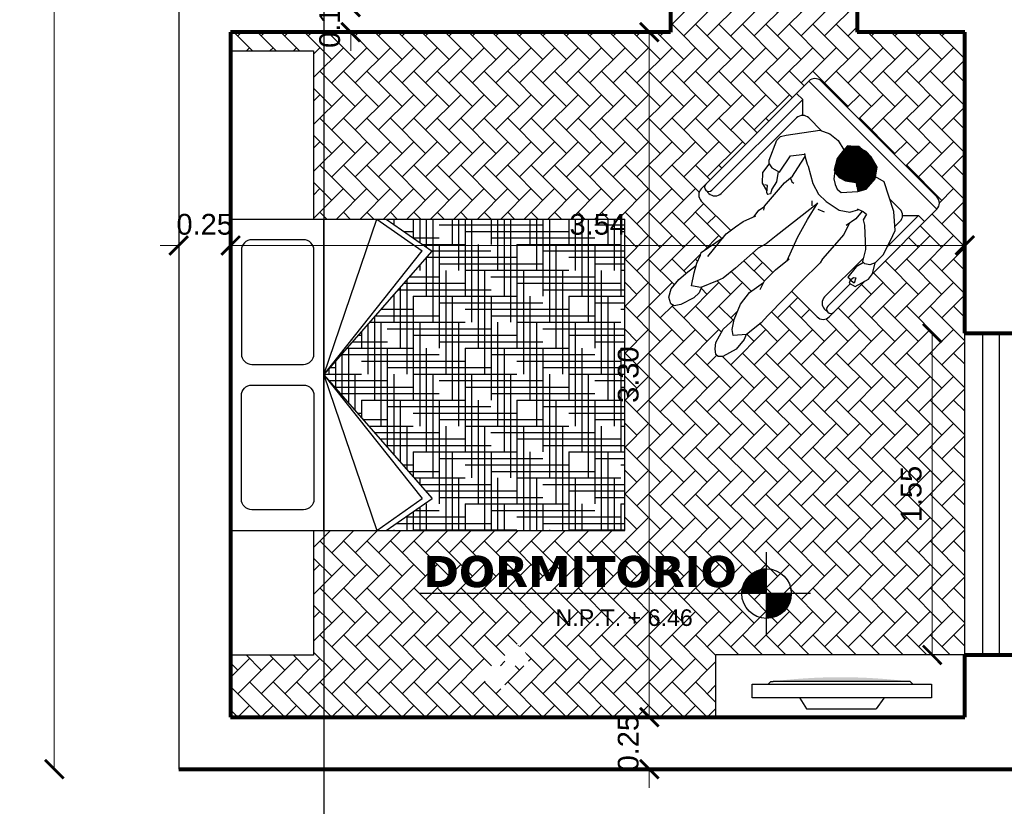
# Model space of a CAD drawing. Header units: inches. Extents: x -1.4 to 10.6, y -3.4 to 32.7.
# Tile 2 of 15: x -0.8 to 4, y -0.2 to 3.6. Entities that reach past the tile are written whole.
import ezdxf

# ---------------------------------------------------------------- set-up
doc = ezdxf.new("R2010")
doc.units = ezdxf.units.IN
doc.header["$MEASUREMENT"] = 0
doc.linetypes.add('CONTINUA', pattern=[0])
for name, color, linetype in [('Cotas', 60, 'Continuous'), ('Electrodomésticos', 34, 'Continuous'), ('Linea de corte', 30, 'Continuous'), ('Mobiliario', 2, 'Continuous'), ('Niveles', 86, 'Continuous'), ('Pared lejana', 152, 'Continuous'), ('Personas', 241, 'Continuous'), ('Texto', 98, 'Continuous'), ('Textura piso', 8, 'Continuous'), ('Ventana', 4, 'Continuous')]:
    doc.layers.add(name, color=color, linetype=linetype)
doc.layers.add('Paredes', color=5, linetype='Continuous', lineweight=80)
doc.styles.get("Standard").update_dxf_attribs({"font": 'arial.ttf'})
doc.styles.add('style1', font='arial.ttf')
doc.dimstyles.new('Cotas', dxfattribs={"dimtxt": 0.1, "dimasz": 0.09, "dimexe": 0.2, "dimexo": 0.4, "dimgap": 0.05, "dimtad": 1, "dimzin": 0, "dimdsep": 46, "dimtxsty": 'Standard', "dimblk": 'ARCHTICK', "dimcen": 0.09, "dimse1": 1, "dimse2": 1, "dimclrd": 60, "dimclre": 256, "dimadec": 0, "dimazin": 0, "dimtfac": 1, "dimtix": 1, "dimtofl": 0, "dimtmove": 1, "dimatfit": 3, "dimfxl": 0, "dimtolj": 1, "dimtzin": 0, "dimlwd": 9, "dimarcsym": 0})

# ---------------------------------------------------------------- blocks, each defined once
blk = doc.blocks.new('mesa 2')
at = {"layer": 'Mobiliario'}
for p in [(153.9689, 30.6494), (154.2689, 29.4494)]:
    blk.add_line(p, (153.9689, 29.4494), dxfattribs=at)
blk = doc.blocks.new('CAMA DOBLE PLAZA')
at = {"color": 0}
for p, q in [((0, 1.9), (0, 0)), ((0, 1.9), (1.5, 1.9)), ((1.5, 1.9), (1.5, 0)), ((0, 1.45), (1.5, 1.45)), ((0.75, 1.45), (0, 1.1956)), ((0.75, 1.45), (0.1535, 0.976)), ((0.75, 1.45), (0.1546, 0.9288)), ((0.75, 1.45), (1.3454, 0.9288)), ((0.75, 1.45), (1.5, 1.1956)), ((0.75, 1.45), (1.3465, 0.976)), ((0, 1.1956), (0.1535, 0.976)), ((1.5, 1.1956), (1.3465, 0.976)), ((0, 1.15), (0.1546, 0.9288)), ((1.5, 1.15), (1.3454, 0.9288)), ((0, 0), (1.5, 0))]:
    blk.add_line(p, q, dxfattribs=at)
for points in [[(0.65, 1.8481, -0.414214), (0.7, 1.7981), (0.7, 1.5481, -0.414214), (0.65, 1.4981), (0.15, 1.4981, -0.414214), (0.1, 1.5481), (0.1, 1.7981, -0.414214), (0.15, 1.8481)], [(0.85, 1.8481, 0.414214), (0.8, 1.7981), (0.8, 1.5481, 0.414214), (0.85, 1.4981), (1.35, 1.4981, 0.414214), (1.4, 1.5481), (1.4, 1.7981, 0.414214), (1.35, 1.8481)]]:
    blk.add_lwpolyline(points, format="xyb", close=True, dxfattribs=at)
blk = doc.blocks.new('Cama2')
blk.add_blockref('CAMA DOBLE PLAZA', (-0.75, -1.92))
blk = doc.blocks.new('cama')
at = {"layer": 'Mobiliario'}
for p, q in [((151.0593, 27.5098), (151.8693, 27.5098)), ((151.0593, 27.1098), (151.0593, 27.5098)), ((153.3693, 27.5098), (153.9693, 27.5098)), ((153.9693, 27.5098), (153.9693, 27.1098)), ((151.8693, 27.1098), (151.0593, 27.1098)), ((153.9693, 27.1098), (153.3693, 27.1098))]:
    blk.add_line(p, q, dxfattribs=at)
at = {"layer": 'Mobiliario', "rotation": 180}
blk.add_blockref('Cama2', (152.6193, 27.0898), dxfattribs=at)
blk = doc.blocks.new('Sillon')
at = {"layer": 'Mobiliario'}
for p, q in [((157.6597, 33.5875), (158.3928, 33.5875)), ((157.6696, 33.5665), (157.6696, 33.5456)), ((158.309, 33.5456), (158.309, 33.5875)), ((157.6178, 33.5456), (157.6178, 33.3452)), ((158.309, 33.5456), (157.6906, 33.5456)), ((158.2549, 33.4914), (158.309, 33.5456)), ((158.4347, 33.5456), (158.4347, 32.7566)), ((157.7115, 33.5037), (158.2253, 33.5037)), ((158.2671, 33.3745), (158.2671, 33.4618)), ((157.6178, 33.1932), (157.6178, 33.0581)), ((157.6178, 32.9303), (157.6178, 32.7566)), ((158.2671, 32.8404), (158.2671, 32.909)), ((158.2549, 32.8108), (158.309, 32.7566)), ((157.6696, 32.7357), (157.6696, 32.7566)), ((157.8436, 32.7566), (157.6906, 32.7566)), ((158.309, 32.7566), (158.0996, 32.7566)), ((158.309, 32.7566), (158.309, 32.7147)), ((157.905, 32.7147), (157.6597, 32.7147)), ((158.3928, 32.7147), (157.9553, 32.7147))]:
    blk.add_line(p, q, dxfattribs=at)
for points in [[(158.3928, 33.5875), (158.3928, 32.7147)], [(157.7115, 32.7985), (157.9765, 32.7985)], [(158.1903, 32.7985), (158.2253, 32.7985)]]:
    blk.add_lwpolyline(points, dxfattribs=at)
for centre, radius, start, end in [((157.6597, 33.5456), 0.0419, 90, 180), ((157.6906, 33.5665), 0.0209, 90, 270), ((158.3928, 33.5456), 0.0419, 0, 90), ((157.7115, 33.5456), 0.0419, 180, 270), ((158.2253, 33.4618), 0.0419, 0, 90), ((157.7115, 32.7566), 0.0419, 90, 180), ((158.2253, 32.8404), 0.0419, 270, 0), ((157.6597, 32.7566), 0.0419, 180, 270), ((157.6906, 32.7357), 0.0209, 90, 270), ((158.3928, 32.7566), 0.0419, 270, 0)]:
    blk.add_arc(centre, radius, start, end, dxfattribs=at)
blk = doc.blocks.new('personas')
at = {"layer": 'Personas'}
h = blk.add_hatch(dxfattribs=at)
h.set_pattern_fill('ANSI38', color=250, scale=0.05, style=0)
h.paths.add_polyline_path([(158.3035, 33.2349), (158.2713, 33.2329), (158.2256, 33.2271), (158.1773, 33.1985), (158.1703, 33.1831), (158.1678, 33.1555), (158.1777, 33.1221), (158.2074, 33.0818), (158.194, 33.0589), (158.1835, 33.045), (158.2196, 33.024), (158.285, 33.0285), (158.3318, 33.0614), (158.3472, 33.1167), (158.3481, 33.1521), (158.3428, 33.1696), (158.3424, 33.193), (158.3206, 33.2139)])
at = {"layer": 'Personas', "color": 87}
for p, q in [((157.9881, 33.4526, 3.6039), (158.0827, 33.4957, 3.6039)), ((158.0827, 33.4957, 3.6039), (158.1079, 33.4949, 3.6039)), ((158.1079, 33.4949, 3.6039), (158.1316, 33.4796, 3.6039)), ((158.1316, 33.4796, 3.6039), (158.2636, 33.3824)), ((157.9757, 33.4402, 3.6039), (157.971, 33.4175, 3.6039)), ((157.971, 33.4175, 3.6039), (157.9819, 33.3769, 3.6039)), ((157.9749, 33.4394, 3.6039), (157.9881, 33.4526, 3.6039)), ((157.9819, 33.3769, 3.6039), (158.0759, 33.3962, 3.6039)), ((158.0759, 33.3962, 3.6039), (158.1294, 33.3522)), ((158.2636, 33.3824), (158.2846, 33.3361)), ((158.1209, 33.3408), (158.1033, 33.3099)), ((158.1319, 33.3557), (158.1209, 33.3408)), ((158.2846, 33.3361), (158.2902, 33.2852)), ((158.1006, 33.3008), (158.0576, 33.2251)), ((158.1033, 33.3099), (158.1006, 33.3008)), ((158.2902, 33.2852), (158.2776, 33.2333)), ((158.0576, 33.2251), (158.0405, 33.1697)), ((158.0405, 33.1697), (158.0416, 33.1191)), ((158.0416, 33.1191), (158.0573, 33.0448)), ((158.0573, 33.0448), (158.0857, 33.0009)), ((158.3073, 32.9875), (158.294, 33.0348)), ((158.0857, 33.0009), (158.1256, 32.9803)), ((158.1227, 32.9882), (158.1338, 32.9579)), ((158.2387, 32.8533), (158.3073, 32.9875)), ((158.1338, 32.9579), (158.1366, 32.938)), ((158.0921, 32.9076), (158.0126, 32.8211)), ((158.1054, 32.9301), (158.0921, 32.9076)), ((158.1366, 32.938), (158.1054, 32.9301)), ((158.178, 32.7847), (158.2387, 32.8533)), ((158.0126, 32.8211), (157.9613, 32.789)), ((157.9622, 32.774), (157.9613, 32.789)), ((157.975, 32.7544), (157.9622, 32.774)), ((157.9996, 32.7426), (157.975, 32.7544)), ((158.0548, 32.7417), (158.128, 32.7661)), ((158.128, 32.7661), (158.178, 32.7847)), ((157.9996, 32.7426), (158.0548, 32.7417))]:
    blk.add_line(p, q, dxfattribs=at)
at = {"layer": 'Personas', "color": 11}
for p, q in [((157.8865, 33.3974, 3.6039), (157.9253, 33.4325, 3.6039)), ((157.9253, 33.4325, 3.6039), (157.9749, 33.4394, 3.6039)), ((157.8687, 33.3505, 3.6039), (157.8958, 33.373, 3.6039)), ((157.8767, 33.3571, 3.6039), (157.8865, 33.3974, 3.6039)), ((157.8958, 33.373, 3.6039), (157.8887, 33.3842, 3.6039)), ((157.9801, 33.3837, 3.6039), (157.9389, 33.3549, 3.6039)), ((157.8687, 33.3505, 3.6039), (157.8657, 33.3424, 3.6039)), ((157.8781, 33.3331, 3.6039), (157.8657, 33.3424, 3.6039)), ((157.8985, 33.3448, 3.6039), (157.8781, 33.3331, 3.6039)), ((157.9389, 33.3549, 3.6039), (157.8985, 33.3448, 3.6039)), ((158.1745, 33.1924), (158.1444, 33.169)), ((158.1296, 33.1455), (158.121, 33.1226)), ((158.1444, 33.169), (158.1296, 33.1455)), ((158.121, 33.1226), (158.1235, 33.0972)), ((158.1235, 33.0972), (158.1835, 33.045)), ((157.922, 32.7937), (157.8578, 32.7874)), ((157.8578, 32.7874), (157.8601, 32.7679)), ((157.8832, 32.7579), (157.8586, 32.7451)), ((157.8601, 32.7679), (157.876, 32.7662)), ((157.876, 32.7662), (157.8832, 32.7579)), ((157.9613, 32.7828), (157.922, 32.7937)), ((157.9219, 32.7098), (157.9536, 32.7137)), ((157.9536, 32.7137), (157.9996, 32.7426))]:
    blk.add_line(p, q, dxfattribs=at)
at = {"layer": 'Personas', "color": 20}
for p, q in [((157.4313, 33.3638), (157.4416, 33.3702)), ((157.4416, 33.3702), (157.5691, 33.3467)), ((157.2955, 33.2905), (157.3479, 33.3253)), ((157.3479, 33.3253), (157.3919, 33.349)), ((157.3919, 33.349), (157.4313, 33.3638)), ((157.4516, 33.3337), (157.5905, 33.3491)), ((157.5905, 33.3491), (157.647, 33.3411)), ((157.647, 33.3411), (157.6899, 33.3329)), ((157.6899, 33.3329), (157.7533, 33.3099)), ((157.816, 33.3126), (157.9637, 33.3238)), ((157.9637, 33.3238), (158.0133, 33.3194)), ((157.9992, 33.3198), (157.9918, 33.3018)), ((158.0133, 33.3194), (158.06, 33.3303)), ((158.06, 33.3303), (158.1233, 33.344)), ((157.3217, 33.2525), (157.2955, 33.2905)), ((157.7458, 33.3126), (157.7836, 33.318)), ((157.7836, 33.318), (157.8145, 33.3116)), ((157.7993, 33.3018), (157.816, 33.3126)), ((157.9918, 33.3018), (157.995, 33.2909)), ((157.3992, 33.2195), (157.3217, 33.2525)), ((157.43, 33.208), (157.3992, 33.2195)), ((157.5052, 33.2005), (157.43, 33.208)), ((157.6516, 33.191), (157.5052, 33.2005)), ((157.6933, 33.1785), (157.6516, 33.191)), ((157.7546, 33.1725), (157.6933, 33.1785)), ((158.0045, 33.1408), (157.7546, 33.1725)), ((157.9163, 33.1211), (158.0097, 33.1419)), ((157.9798, 33.1518), (157.9968, 33.1684)), ((157.7082, 33.0509), (157.821, 33.0928)), ((157.821, 33.0928), (157.9163, 33.1211)), ((157.9996, 33.0876), (157.9867, 33.1179)), ((157.327, 33.0298), (157.3997, 33.0607)), ((157.3997, 33.0607), (157.4703, 33.0705)), ((157.4703, 33.0705), (157.5527, 33.0553)), ((157.517, 33.0445), (157.5615, 33.058)), ((157.5615, 33.058), (157.6367, 33.0581)), ((157.6367, 33.0581), (157.7199, 33.0497)), ((157.2688, 32.9783), (157.2848, 33.0031)), ((157.2848, 33.0031), (157.327, 33.0298)), ((157.3176, 32.9365), (157.2688, 32.9783)), ((157.9892, 32.9455), (157.8336, 32.936)), ((158.0487, 32.9652), (157.9892, 32.9455)), ((158.0845, 32.9584), (158.0284, 32.9691)), ((158.1321, 32.9626), (158.0845, 32.9584)), ((157.4074, 32.9264), (157.3176, 32.9365)), ((157.4545, 32.9288), (157.4074, 32.9264)), ((157.6836, 32.9309), (157.4545, 32.9288)), ((157.8124, 32.9294), (157.6836, 32.9309)), ((157.8336, 32.936), (157.8124, 32.9294))]:
    blk.add_line(p, q, dxfattribs=at)
at = {"layer": 'Personas', "color": 38}
for p, q in [((157.1639, 33.2998), (157.1798, 33.3277)), ((157.1798, 33.3277), (157.216, 33.3481)), ((157.216, 33.3481), (157.2739, 33.3555)), ((157.2739, 33.3555), (157.3308, 33.3507)), ((157.3308, 33.3507), (157.381, 33.3431)), ((157.1687, 33.2816), (157.1639, 33.2998)), ((157.1955, 33.2626), (157.1687, 33.2816)), ((157.263, 33.2409), (157.1955, 33.2626)), ((157.2979, 33.24), (157.263, 33.2409)), ((157.3244, 33.2513), (157.2979, 33.24)), ((157.1856, 33.0131), (157.2553, 33.0343)), ((157.2553, 33.0343), (157.3292, 33.0307)), ((157.1448, 32.9723), (157.1615, 32.9943)), ((157.1615, 32.9943), (157.1856, 33.0131)), ((157.1453, 32.9586), (157.1448, 32.9723)), ((157.161, 32.9423), (157.1453, 32.9586)), ((157.2317, 32.9225), (157.161, 32.9423)), ((157.2926, 32.9282), (157.2317, 32.9225)), ((157.3157, 32.9381), (157.2926, 32.9282))]:
    blk.add_line(p, q, dxfattribs=at)
at = {"layer": 'Personas', "color": 250}
for p, q in [((158.2256, 33.2271), (158.1773, 33.1985)), ((158.2713, 33.2329), (158.2256, 33.2271)), ((158.3035, 33.2349), (158.2713, 33.2329)), ((158.3206, 33.2139), (158.3035, 33.2349)), ((158.1703, 33.1831), (158.1678, 33.1555)), ((158.1773, 33.1985), (158.1703, 33.1831)), ((158.3424, 33.193), (158.3206, 33.2139)), ((158.3428, 33.1696), (158.3424, 33.193)), ((158.1678, 33.1555), (158.1777, 33.1221)), ((158.3481, 33.1521), (158.3428, 33.1696)), ((158.3472, 33.1167), (158.3481, 33.1521)), ((158.1777, 33.1221), (158.2074, 33.0818)), ((158.2074, 33.0818), (158.194, 33.0589)), ((158.3318, 33.0614), (158.3472, 33.1167)), ((158.194, 33.0589), (158.1835, 33.045)), ((158.1835, 33.045), (158.2196, 33.024)), ((158.285, 33.0285), (158.3318, 33.0614)), ((158.2196, 33.024), (158.285, 33.0285))]:
    blk.add_line(p, q, dxfattribs=at)
at = {"layer": 'Personas', "color": 11}
blk.add_lwpolyline([(157.8586, 32.7451), (157.855, 32.7682), (157.842, 32.7621), (157.8512, 32.7305), (157.9219, 32.7098)], dxfattribs=at)
blk = doc.blocks.new('tv')
at = {"layer": 'Electrodomésticos', "linetype": 'Continuous'}
blk.add_hatch(color=256, dxfattribs=at).paths.add_polyline_path([(156.3235, 39.308), (156.3235, 38.6476), (156.3235, 38.6349, -0.062572)])
at = {"layer": 'Electrodomésticos'}
for p, q in [((156.3362, 38.546), (156.3362, 39.4096)), ((156.3362, 39.4096), (156.4019, 39.4096)), ((156.4019, 39.4096), (156.4019, 38.546)), ((156.3362, 39.3207), (156.3235, 39.308)), ((156.3235, 39.308), (156.3235, 38.6476)), ((156.4039, 39.181), (156.4547, 39.1441)), ((156.4547, 38.807), (156.4547, 39.1441)), ((156.4039, 38.7746), (156.4547, 38.807)), ((156.3235, 38.6349), (156.3235, 38.6476)), ((156.3235, 38.6349), (156.3362, 38.6222)), ((156.4019, 38.546), (156.3362, 38.546))]:
    blk.add_line(p, q, dxfattribs=at)
blk = doc.blocks.new('Nivel3')
at = {"layer": 'Niveles'}
for p, q in [((46.512, 32.297), (46.512, 32.6947)), ((46.4732, 32.6087), (46.4732, 32.4959)), ((46.512, 32.6091), (46.4743, 32.6091)), ((46.4782, 32.6103), (46.4782, 32.4959)), ((46.4831, 32.6116), (46.4831, 32.4959)), ((46.4881, 32.6128), (46.4881, 32.4959)), ((46.4931, 32.6137), (46.4931, 32.4959)), ((46.512, 32.614), (46.4955, 32.614)), ((46.498, 32.6144), (46.498, 32.4959)), ((46.503, 32.6148), (46.503, 32.4959)), ((46.508, 32.6151), (46.508, 32.4959)), ((46.4135, 32.5632), (46.4135, 32.4959)), ((46.512, 32.5643), (46.4143, 32.5643)), ((46.512, 32.5693), (46.418, 32.5693)), ((46.4185, 32.57), (46.4185, 32.4959)), ((46.512, 32.5743), (46.4221, 32.5743)), ((46.4235, 32.5759), (46.4235, 32.4959)), ((46.512, 32.5792), (46.4267, 32.5792)), ((46.4284, 32.581), (46.4284, 32.4959)), ((46.512, 32.5842), (46.4318, 32.5842)), ((46.4334, 32.5856), (46.4334, 32.4959)), ((46.512, 32.5892), (46.4377, 32.5892)), ((46.4384, 32.5898), (46.4384, 32.4959)), ((46.4434, 32.5935), (46.4434, 32.4959)), ((46.512, 32.5942), (46.4444, 32.5942)), ((46.4483, 32.5968), (46.4483, 32.4959)), ((46.512, 32.5991), (46.4522, 32.5991)), ((46.4533, 32.5997), (46.4533, 32.4959)), ((46.4583, 32.6024), (46.4583, 32.4959)), ((46.512, 32.6041), (46.4618, 32.6041)), ((46.4632, 32.6048), (46.4632, 32.4959)), ((46.4682, 32.6069), (46.4682, 32.4959)), ((46.512, 32.5146), (46.3942, 32.5146)), ((46.512, 32.5196), (46.3951, 32.5196)), ((46.512, 32.5246), (46.3962, 32.5246)), ((46.512, 32.5295), (46.3975, 32.5295)), ((46.3986, 32.533), (46.3986, 32.4959)), ((46.512, 32.5345), (46.3991, 32.5345)), ((46.512, 32.5395), (46.4009, 32.5395)), ((46.512, 32.5444), (46.403, 32.5444)), ((46.4036, 32.5457), (46.4036, 32.4959)), ((46.512, 32.5494), (46.4054, 32.5494)), ((46.512, 32.5544), (46.408, 32.5544)), ((46.4086, 32.5553), (46.4086, 32.4959)), ((46.512, 32.5594), (46.411, 32.5594)), ((46.7232, 32.4959), (44.8406, 32.4959)), ((46.512, 32.4997), (46.3928, 32.4997)), ((46.512, 32.5047), (46.393, 32.5047)), ((46.512, 32.5096), (46.3935, 32.5096)), ((46.3936, 32.5109), (46.3936, 32.4959)), ((46.6313, 32.4947), (46.512, 32.4947)), ((46.6312, 32.4898), (46.512, 32.4898)), ((46.6308, 32.4848), (46.512, 32.4848)), ((46.6302, 32.4798), (46.512, 32.4798)), ((46.6295, 32.4748), (46.512, 32.4748)), ((46.6285, 32.4699), (46.512, 32.4699)), ((46.6272, 32.4649), (46.512, 32.4649)), ((46.513, 32.4959), (46.513, 32.3766)), ((46.5179, 32.4959), (46.5179, 32.3767)), ((46.5229, 32.4959), (46.5229, 32.3771)), ((46.5279, 32.4959), (46.5279, 32.3776)), ((46.5328, 32.4959), (46.5328, 32.3784)), ((46.5378, 32.4959), (46.5378, 32.3794)), ((46.5428, 32.4959), (46.5428, 32.3806)), ((46.5478, 32.4959), (46.5478, 32.382)), ((46.5527, 32.4959), (46.5527, 32.3837)), ((46.5577, 32.4959), (46.5577, 32.3857)), ((46.5627, 32.4959), (46.5627, 32.3878)), ((46.5676, 32.4959), (46.5676, 32.3903)), ((46.5726, 32.4959), (46.5726, 32.3931)), ((46.5776, 32.4959), (46.5776, 32.3962)), ((46.5826, 32.4959), (46.5826, 32.3996)), ((46.5875, 32.4959), (46.5875, 32.4035)), ((46.5925, 32.4959), (46.5925, 32.4078)), ((46.5975, 32.4959), (46.5975, 32.4126)), ((46.6024, 32.4959), (46.6024, 32.418)), ((46.6074, 32.4959), (46.6074, 32.4242)), ((46.6124, 32.4959), (46.6124, 32.4314)), ((46.6174, 32.4959), (46.6174, 32.4399)), ((46.6223, 32.4959), (46.6223, 32.4504)), ((46.6273, 32.4959), (46.6273, 32.4651)), ((46.6258, 32.4599), (46.512, 32.4599)), ((46.6241, 32.455), (46.512, 32.455)), ((46.6222, 32.45), (46.512, 32.45)), ((46.6199, 32.445), (46.512, 32.445)), ((46.6175, 32.44), (46.512, 32.44)), ((46.6147, 32.4351), (46.512, 32.4351)), ((46.6116, 32.4301), (46.512, 32.4301)), ((46.6081, 32.4251), (46.512, 32.4251)), ((46.6042, 32.4202), (46.512, 32.4202)), ((46.5999, 32.4152), (46.512, 32.4152)), ((46.5951, 32.4102), (46.512, 32.4102)), ((46.5896, 32.4052), (46.512, 32.4052)), ((46.5834, 32.4003), (46.512, 32.4003)), ((46.5762, 32.3953), (46.512, 32.3953)), ((46.5677, 32.3903), (46.512, 32.3903)), ((46.557, 32.3854), (46.512, 32.3854)), ((46.542, 32.3804), (46.512, 32.3804))]:
    blk.add_line(p, q, dxfattribs=at)
blk.add_circle((46.512, 32.4959), 0.1193, dxfattribs=at)
blk = doc.blocks.new('_ArchTick')
at = {"color": 0, "linetype": 'ByBlock', "const_width": 0.15}
blk.add_lwpolyline([(-0.5, -0.5), (0.5, 0.5)], dxfattribs=at)
blk = doc.blocks.new('*D70')
at = {"layer": 'Cotas', "color": 60, "linetype": 'CONTINUA', "lineweight": 9, "transparency": 16777216}
blk.add_line((-0.6, 10.1944), (-0.6, 0), dxfattribs=at)
at = {"layer": 'Defpoints', "color": 0, "transparency": 16777216}
for p in [(-0.6, 10.1944), (-0.6, 0), (-0.6, 0)]:
    blk.add_point(p, dxfattribs=at)
at = {"layer": 'Cotas', "color": 60, "lineweight": 9, "transparency": 16777216, "xscale": 0.09, "yscale": 0.09, "zscale": 0.09}
for p, rotation in [((-0.6, 10.1944), 90), ((-0.6, 0), 270)]:
    blk.add_blockref('_ArchTick', p, dxfattribs=dict(at, rotation=rotation))
at = {"layer": 'Cotas', "color": 0, "transparency": 16777216, "insert": (-0.7011, 5.0972), "char_height": 0.1, "attachment_point": 5, "rotation": 90}
blk.add_mtext('\\A1;10.19', dxfattribs=at)
blk = doc.blocks.new('*D83')
at = {"layer": 'Cotas', "color": 60, "linetype": 'CONTINUA', "lineweight": 9, "transparency": 16777216}
blk.add_line((3.7896, 2.5225), (0.25, 2.5225), dxfattribs=at)
at = {"layer": 'Defpoints', "color": 0, "transparency": 16777216}
for p in [(0.25, 2.5225), (0.25, 2.5225), (3.7896, 2.5225)]:
    blk.add_point(p, dxfattribs=at)
at = {"layer": 'Cotas', "color": 60, "lineweight": 9, "transparency": 16777216, "xscale": 0.09, "yscale": 0.09, "zscale": 0.09, "rotation": 180}
blk.add_blockref('_ArchTick', (0.25, 2.5225), dxfattribs=at)
at = {"layer": 'Cotas', "color": 60, "lineweight": 9, "transparency": 16777216, "xscale": 0.09, "yscale": 0.09, "zscale": 0.09}
blk.add_blockref('_ArchTick', (3.7896, 2.5225), dxfattribs=at)
at = {"layer": 'Cotas', "color": 0, "transparency": 16777216, "insert": (2.0198, 2.6236), "char_height": 0.1, "attachment_point": 5}
blk.add_mtext('\\A1;3.54', dxfattribs=at)
blk = doc.blocks.new('*D84')
at = {"layer": 'Cotas', "color": 60, "linetype": 'CONTINUA', "lineweight": 9, "transparency": 16777216}
for p, q in [((0, 2.5225), (-0.09, 2.5225)), ((0.25, 2.5225), (0.34, 2.5225))]:
    blk.add_line(p, q, dxfattribs=at)
at = {"layer": 'Defpoints', "color": 0, "transparency": 16777216}
for p in [(0, 2.5225), (0, 2.5225), (0.25, 2.5225)]:
    blk.add_point(p, dxfattribs=at)
at = {"layer": 'Cotas', "color": 60, "lineweight": 9, "transparency": 16777216, "xscale": 0.09, "yscale": 0.09, "zscale": 0.09}
blk.add_blockref('_ArchTick', (0, 2.5225), dxfattribs=at)
at = {"layer": 'Cotas', "color": 60, "lineweight": 9, "transparency": 16777216, "xscale": 0.09, "yscale": 0.09, "zscale": 0.09, "rotation": 180}
blk.add_blockref('_ArchTick', (0.25, 2.5225), dxfattribs=at)
at = {"layer": 'Cotas', "color": 0, "transparency": 16777216, "insert": (0.125, 2.6236), "char_height": 0.1, "attachment_point": 5}
blk.add_mtext('\\A1;0.25', dxfattribs=at)
blk = doc.blocks.new('*D85')
at = {"layer": 'Cotas', "color": 60, "linetype": 'CONTINUA', "lineweight": 9, "transparency": 16777216}
blk.add_line((3.6323, 2.1), (3.6323, 0.55), dxfattribs=at)
at = {"layer": 'Defpoints', "color": 0, "transparency": 16777216}
for p in [(3.6323, 2.1), (3.6323, 0.55), (3.6323, 0.55)]:
    blk.add_point(p, dxfattribs=at)
at = {"layer": 'Cotas', "color": 60, "lineweight": 9, "transparency": 16777216, "xscale": 0.09, "yscale": 0.09, "zscale": 0.09}
for p, rotation in [((3.6323, 2.1), 90), ((3.6323, 0.55), 270)]:
    blk.add_blockref('_ArchTick', p, dxfattribs=dict(at, rotation=rotation))
at = {"layer": 'Cotas', "color": 0, "transparency": 16777216, "insert": (3.5312, 1.325), "char_height": 0.1, "attachment_point": 5, "rotation": 90}
blk.add_mtext('\\A1;1.55', dxfattribs=at)
blk = doc.blocks.new('*D86')
at = {"layer": 'Cotas', "color": 60, "linetype": 'CONTINUA', "lineweight": 9, "transparency": 16777216}
blk.add_line((2.2682, 0.25), (2.2682, 3.5497), dxfattribs=at)
at = {"layer": 'Defpoints', "color": 0, "transparency": 16777216}
for p in [(2.2682, 3.5497), (2.2682, 3.5497), (2.2682, 0.25)]:
    blk.add_point(p, dxfattribs=at)
at = {"layer": 'Cotas', "color": 60, "lineweight": 9, "transparency": 16777216, "xscale": 0.09, "yscale": 0.09, "zscale": 0.09}
for p, rotation in [((2.2682, 3.5497), 90), ((2.2682, 0.25), 270)]:
    blk.add_blockref('_ArchTick', p, dxfattribs=dict(at, rotation=rotation))
at = {"layer": 'Cotas', "color": 0, "transparency": 16777216, "insert": (2.1672, 1.8998), "char_height": 0.1, "attachment_point": 5, "rotation": 90}
blk.add_mtext('\\A1;3.30', dxfattribs=at)
blk = doc.blocks.new('*D92')
at = {"layer": 'Cotas', "color": 60, "linetype": 'CONTINUA', "lineweight": 9, "transparency": 16777216}
for p, q in [((0.8291, 3.6697), (0.8291, 3.7597)), ((0.8291, 3.5497), (0.8291, 3.4597))]:
    blk.add_line(p, q, dxfattribs=at)
at = {"layer": 'Defpoints', "color": 0, "transparency": 16777216}
for p in [(0.8291, 3.6697), (0.8291, 3.5497), (0.8291, 3.5497)]:
    blk.add_point(p, dxfattribs=at)
at = {"layer": 'Cotas', "color": 60, "lineweight": 9, "transparency": 16777216, "xscale": 0.09, "yscale": 0.09, "zscale": 0.09}
for p, rotation in [((0.8291, 3.6697), 270), ((0.8291, 3.5497), 90)]:
    blk.add_blockref('_ArchTick', p, dxfattribs=dict(at, rotation=rotation))
at = {"layer": 'Cotas', "color": 0, "transparency": 16777216, "insert": (0.7281, 3.6097), "char_height": 0.1, "attachment_point": 5, "rotation": 90}
blk.add_mtext('\\A1;0.12', dxfattribs=at)
blk = doc.blocks.new('*D117')
at = {"layer": 'Cotas', "color": 60, "linetype": 'CONTINUA', "lineweight": 9, "transparency": 16777216}
for p, q in [((2.2682, 0.25), (2.2682, 0.34)), ((2.2682, 0), (2.2682, -0.09))]:
    blk.add_line(p, q, dxfattribs=at)
at = {"layer": 'Defpoints', "color": 0, "transparency": 16777216}
for p in [(2.2682, 0.25), (2.2682, 0), (2.2682, 0)]:
    blk.add_point(p, dxfattribs=at)
at = {"layer": 'Cotas', "color": 60, "lineweight": 9, "transparency": 16777216, "xscale": 0.09, "yscale": 0.09, "zscale": 0.09}
for p, rotation in [((2.2682, 0.25), 270), ((2.2682, 0), 90)]:
    blk.add_blockref('_ArchTick', p, dxfattribs=dict(at, rotation=rotation))
at = {"layer": 'Cotas', "color": 0, "transparency": 16777216, "insert": (2.1672, 0.125), "char_height": 0.1, "attachment_point": 5, "rotation": 90}
blk.add_mtext('\\A1;0.25', dxfattribs=at)

msp = doc.modelspace()

# ---------------------------------------------------------------- hatches: boundary and pattern name
at = {"layer": 'Mobiliario'}
h = msp.add_hatch(dxfattribs=at)
h.set_pattern_fill('HOUND', color=256, scale=0.5, angle=270, style=0)
h.set_pattern_definition([(270, (-54.86967, -126.972422), (0.03125, -0.125), [0.5, -0.25]), (0, (-54.86967, -126.972422), (-0.125, 0.03125), [0.5, -0.25])])
h.paths.add_polyline_path([(2.15, 1.1497), (2.15, 1.4711), (1.0752, 1.4711), (1.2212, 1.3043), (1, 1.1497)])
h.paths.add_polyline_path([(2.15, 1.4711), (2.15, 2.6497), (1, 2.6497), (1.2212, 2.495), (0.7, 1.8997), (1.0752, 1.4711)])
h.paths.add_polyline_path([(1.8652, 2.6997), (2.1744, 2.6997), (2.1744, 2.5475), (1.8652, 2.5475)], flags=9)
at = {"layer": 'Textura piso'}
h = msp.add_hatch(dxfattribs=at)
h.set_pattern_fill('AR-HBONE', color=256, scale=0.02, angle=270, style=0)
h.set_pattern_definition([(315, (-54.86967, -126.97242), (0.113137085, -3e-17), [0.24, -0.08]), (45, (-54.8131, -127.02899), (0.113137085, -3e-17), [0.24, -0.08])])
edge = h.paths.add_edge_path()
edge.add_line((3.7896, 0.55), (3.7896, 2.1))
edge.add_line((3.7896, 2.1), (3.7896, 3.5497))
edge.add_line((3.7896, 3.5497), (3.27, 3.5497))
edge.add_line((3.27, 3.5497), (3.27, 3.6697))
edge.add_line((3.27, 3.6697), (3.32, 3.6697))
edge.add_line((3.32, 3.6697), (3.32, 4.4663))
edge.add_line((3.32, 4.4663), (3.3, 4.4663))
edge.add_line((3.3, 4.4663), (3.27, 4.4663))
edge.add_line((3.27, 4.4663), (3.27, 4.6648))
edge.add_line((3.27, 4.6648), (3.2665, 4.6648))
edge.add_line((3.2665, 4.6648), (3.2665, 4.652))
edge.add_ellipse((3.2584, 4.6571), major_axis=(0.00575, -0.00575), ratio=1, start_angle=310.3243, end_angle=405, ccw=False)
edge.add_line((3.2577, 4.649), (3.2484, 4.6513))
edge.add_line((3.2484, 4.6513), (3.2484, 4.6584))
edge.add_line((3.2484, 4.6584), (3.2423, 4.6584))
edge.add_ellipse((3.2622, 4.6422), major_axis=(0.0182, 0.0182), ratio=1, start_angle=95.834, end_angle=134.8998)
edge.add_line((3.2366, 4.6422), (3.2322, 4.6422))
edge.add_line((3.2322, 4.6422), (3.2322, 4.632))
edge.add_line((3.2322, 4.632), (3.1782, 4.632))
edge.add_ellipse((3.2308, 5.4598), major_axis=(0.5865, 0.5865), ratio=1, start_angle=134.7855, end_angle=221.3655, ccw=False)
edge.add_line((2.4013, 5.4629), (2.37, 5.4629))
edge.add_line((2.37, 5.4629), (2.37, 5.0829))
edge.add_line((2.37, 5.0829), (2.37, 4.4829))
edge.add_line((2.37, 4.4829), (2.37, 3.5497))
edge.add_line((2.37, 3.5497), (0.25, 3.5497))
edge.add_line((0.25, 3.5497), (0.25, 3.4597))
edge.add_line((0.25, 3.4597), (0.65, 3.4597))
edge.add_line((0.65, 3.4597), (0.65, 2.6497))
edge.add_line((0.65, 2.6497), (2.15, 2.6497))
edge.add_line((2.15, 2.6497), (2.15, 1.1497))
edge.add_line((2.15, 1.1497), (1.5721, 1.1497))
edge.add_line((1.5721, 1.1497), (1.5721, 0.616))
edge.add_line((1.5721, 0.616), (1.5909, 0.616))
edge.add_line((1.5909, 0.616), (1.5909, 0.611))
edge.add_line((1.5909, 0.611), (1.6107, 0.611))
edge.add_line((1.6107, 0.611), (1.6107, 0.6061))
edge.add_line((1.6107, 0.6061), (1.6257, 0.6061))
edge.add_line((1.6257, 0.6061), (1.6257, 0.6011))
edge.add_line((1.6257, 0.6011), (1.6356, 0.6011))
edge.add_line((1.6356, 0.6011), (1.6356, 0.5961))
edge.add_line((1.6356, 0.5961), (1.6406, 0.5961))
edge.add_line((1.6406, 0.5961), (1.6406, 0.5911))
edge.add_line((1.6406, 0.5911), (1.6505, 0.5911))
edge.add_line((1.6505, 0.5911), (1.6505, 0.5862))
edge.add_line((1.6505, 0.5862), (1.6555, 0.5862))
edge.add_line((1.6555, 0.5862), (1.6555, 0.5812))
edge.add_line((1.6555, 0.5812), (1.6605, 0.5812))
edge.add_line((1.6605, 0.5812), (1.6605, 0.5762))
edge.add_line((1.6605, 0.5762), (1.6654, 0.5762))
edge.add_line((1.6654, 0.5762), (1.6654, 0.5713))
edge.add_line((1.6654, 0.5713), (1.6704, 0.5713))
edge.add_line((1.6704, 0.5713), (1.6704, 0.5613))
edge.add_line((1.6704, 0.5613), (1.6754, 0.5613))
edge.add_line((1.6754, 0.5613), (1.6754, 0.5514))
edge.add_line((1.6754, 0.5514), (1.6803, 0.5514))
edge.add_line((1.6803, 0.5514), (1.6803, 0.5365))
edge.add_line((1.6803, 0.5365), (1.6853, 0.5365))
edge.add_line((1.6853, 0.5365), (1.6853, 0.5166))
edge.add_line((1.6853, 0.5166), (1.6903, 0.5166))
edge.add_line((1.6903, 0.5166), (1.6903, 0.4976))
edge.add_line((1.6903, 0.4976), (1.5721, 0.4976))
edge.add_line((1.5721, 0.4976), (1.5721, 0.3873))
edge.add_line((1.5721, 0.3873), (1.5213, 0.3873))
edge.add_line((1.5213, 0.3873), (1.5213, 0.3923))
edge.add_line((1.5213, 0.3923), (1.5113, 0.3923))
edge.add_line((1.5113, 0.3923), (1.5113, 0.3973))
edge.add_line((1.5113, 0.3973), (1.5063, 0.3973))
edge.add_line((1.5063, 0.3973), (1.5063, 0.4022))
edge.add_line((1.5063, 0.4022), (1.4964, 0.4022))
edge.add_line((1.4964, 0.4022), (1.4964, 0.4072))
edge.add_line((1.4964, 0.4072), (1.4914, 0.4072))
edge.add_line((1.4914, 0.4072), (1.4914, 0.4122))
edge.add_line((1.4914, 0.4122), (1.4865, 0.4122))
edge.add_line((1.4865, 0.4122), (1.4865, 0.4171))
edge.add_line((1.4865, 0.4171), (1.4815, 0.4171))
edge.add_line((1.4815, 0.4171), (1.4815, 0.4221))
edge.add_line((1.4815, 0.4221), (1.4765, 0.4221))
edge.add_line((1.4765, 0.4221), (1.4765, 0.4321))
edge.add_line((1.4765, 0.4321), (1.4715, 0.4321))
edge.add_line((1.4715, 0.4321), (1.4715, 0.437))
edge.add_line((1.4715, 0.437), (1.4666, 0.437))
edge.add_line((1.4666, 0.437), (1.4666, 0.447))
edge.add_line((1.4666, 0.447), (1.4616, 0.447))
edge.add_line((1.4616, 0.447), (1.4616, 0.4619))
edge.add_line((1.4616, 0.4619), (1.4566, 0.4619))
edge.add_line((1.4566, 0.4619), (1.4566, 0.4976))
edge.add_line((1.4566, 0.4976), (1.5721, 0.4976))
edge.add_line((1.5721, 0.4976), (1.5721, 1.1497))
edge.add_line((1.5721, 1.1497), (0.65, 1.1497))
edge.add_line((0.65, 1.1497), (0.65, 0.5497))
edge.add_line((0.65, 0.5497), (0.25, 0.5497))
edge.add_line((0.25, 0.5497), (0.25, 0.25))
edge.add_line((0.25, 0.25), (2.5896, 0.25))
edge.add_line((2.5896, 0.25), (2.5896, 0.55))
edge.add_line((2.5896, 0.55), (3.7896, 0.55))
h.paths.add_polyline_path([(2.6225, 1.9869), (2.5999, 1.9873), (2.5899, 1.9966), (2.5862, 2.024), (2.5898, 2.0543), (2.6242, 2.1187), (2.6789, 2.1683), (2.7076, 2.2393), (2.7506, 2.2963), (2.8196, 2.3438), (2.824, 2.3519), (2.8637, 2.3918), (2.7682, 2.4873), (2.6833, 2.4128), (2.6248, 2.3649), (2.5949, 2.3513), (2.5195, 2.3209), (2.5089, 2.2942), (2.4835, 2.2701), (2.4205, 2.2378), (2.388, 2.2322), (2.3718, 2.2417), (2.3634, 2.2727), (2.3745, 2.3128), (2.4102, 2.3589), (2.4538, 2.3957), (2.4947, 2.4259), (2.4982, 2.4377), (2.5156, 2.4761), (2.5184, 2.4879), (2.6251, 2.5614), (2.6386, 2.5782), (2.6607, 2.5948), (2.519, 2.7365, -0.414214), (2.519, 2.7957), (3.0374, 3.3141, -0.414214), (3.0966, 3.3141), (3.6545, 2.7562, -0.414214), (3.6545, 2.697), (3.3451, 2.3876), (3.3447, 2.3857), (3.325, 2.3605), (3.3095, 2.352), (3.1361, 2.1786, -0.414214), (3.0769, 2.1786), (2.9541, 2.3014), (2.8396, 2.1849), (2.808, 2.1499), (2.7339, 2.0907), (2.7256, 2.07), (2.6865, 2.0228)], flags=16)
h.paths.add_polyline_path([(1.1421, 1.0643), (2.7692, 1.0643), (2.7692, 0.833), (1.1421, 0.833)], flags=25)
h.paths.add_polyline_path([(1.7964, 0.7896), (2.4843, 0.7896), (2.4843, 0.6679), (1.7964, 0.6679)], flags=24)

# ---------------------------------------------------------------- linework, layer by layer
at = {"layer": 'Linea de corte'}
msp.add_line((0.7, 32.25), (0.7, -2.2), dxfattribs=at)
at = {"layer": 'Pared lejana'}
msp.add_line((0, 30.05), (0, 0), dxfattribs=at)
at = {"layer": 'Paredes'}
for p, q in [((2.37, 4.4829), (2.37, 3.5497)), ((3.27, 3.6697), (3.27, 3.5497)), ((0.25, 3.5497), (0.25, 0.25)), ((2.37, 3.5497), (0.25, 3.5497)), ((3.7896, 3.5497), (3.27, 3.5497)), ((3.7896, 2.1), (3.7896, 3.5497)), ((3.7896, 2.1), (4.0396, 2.1)), ((3.7896, 0.25), (3.7896, 0.55)), ((3.7896, 0.55), (4.0396, 0.55)), ((0.25, 0.25), (3.7896, 0.25)), ((0, 0), (4.0396, 0))]:
    msp.add_line(p, q, dxfattribs=at)
at = {"layer": 'Ventana'}
for p, q in [((3.7896, 0.55), (3.7896, 2.1)), ((3.7896, 2.1), (4.0396, 2.1)), ((3.8746, 2.1), (3.8746, 0.55)), ((3.9546, 2.1), (3.9546, 0.55)), ((3.7896, 0.55), (4.0396, 0.55))]:
    msp.add_line(p, q, dxfattribs=at)

# ---------------------------------------------------------------- block references
at = {"layer": 'Electrodomésticos', "rotation": 270}
msp.add_blockref('tv', (-35.7814, 156.7451), dxfattribs=at)
at = {"layer": 'Mobiliario'}
for name, p, rotation in [('cama', (-26.8598, 154.5189), 270), ('Sillon', (-85.2134, -132.4365), 45), ('mesa 2', (-26.8598, 154.5189), 270)]:
    msp.add_blockref(name, p, dxfattribs=dict(at, rotation=rotation))
msp.add_blockref('Nivel3', (-43.6784, -31.6504), dxfattribs=at)
at = {"layer": 'Personas', "rotation": 45}
msp.add_blockref('personas', (-85.2134, -132.4365), dxfattribs=at)

# ---------------------------------------------------------------- texts
at = {"layer": 'Niveles', "insert": (1.8164, 0.7696), "char_height": 0.08, "width": 0.758505, "attachment_point": 1, "style": 'style1'}
msp.add_mtext('N.P.T. + 6.46', dxfattribs=at)
at = {"layer": 'Texto', "insert": (1.1796, 1.0268), "char_height": 0.15, "attachment_point": 1}
msp.add_mtext('{\\fVerdana|b1|i0|c0|p34;DORMITORIO}', dxfattribs=at)

# ---------------------------------------------------------------- dimensions: what is measured, and where the dimension line sits
at = {"layer": 'Cotas'}
for base, p1, p2, picture, middle in [((-0.6, 0), (-0.6, 10.1944), (-0.6, 0), '*D70', (-0.7011, 5.0972)), ((0.8291, 3.5497), (0.8291, 3.6697), (0.8291, 3.5497), '*D92', (0.7281, 3.6097)), ((2.2682, 3.5497), (2.2682, 0.25), (2.2682, 3.5497), '*D86', (2.1672, 1.8998)), ((3.6323, 0.55), (3.6323, 2.1), (3.6323, 0.55), '*D85', (3.5312, 1.325)), ((2.2682, 0), (2.2682, 0.25), (2.2682, 0), '*D117', (2.1672, 0.125))]:
    dim = msp.add_linear_dim(base=base, p1=p1, p2=p2, angle=270, dimstyle='Cotas', dxfattribs=at)
    dim.commit()
    dim.dimension.update_dxf_attribs({"geometry": picture, "text_midpoint": middle})
for base, p1, p2, picture, middle in [((0, 2.5225), (0.25, 2.5225), (0, 2.5225), '*D84', (0.125, 2.6236)), ((0.25, 2.5225), (3.7896, 2.5225), (0.25, 2.5225), '*D83', (2.0198, 2.6236))]:
    dim = msp.add_linear_dim(base=base, p1=p1, p2=p2, dimstyle='Cotas', dxfattribs=at)
    dim.commit()
    dim.dimension.update_dxf_attribs({"geometry": picture, "text_midpoint": middle})

doc.saveas('drawing.dxf')
